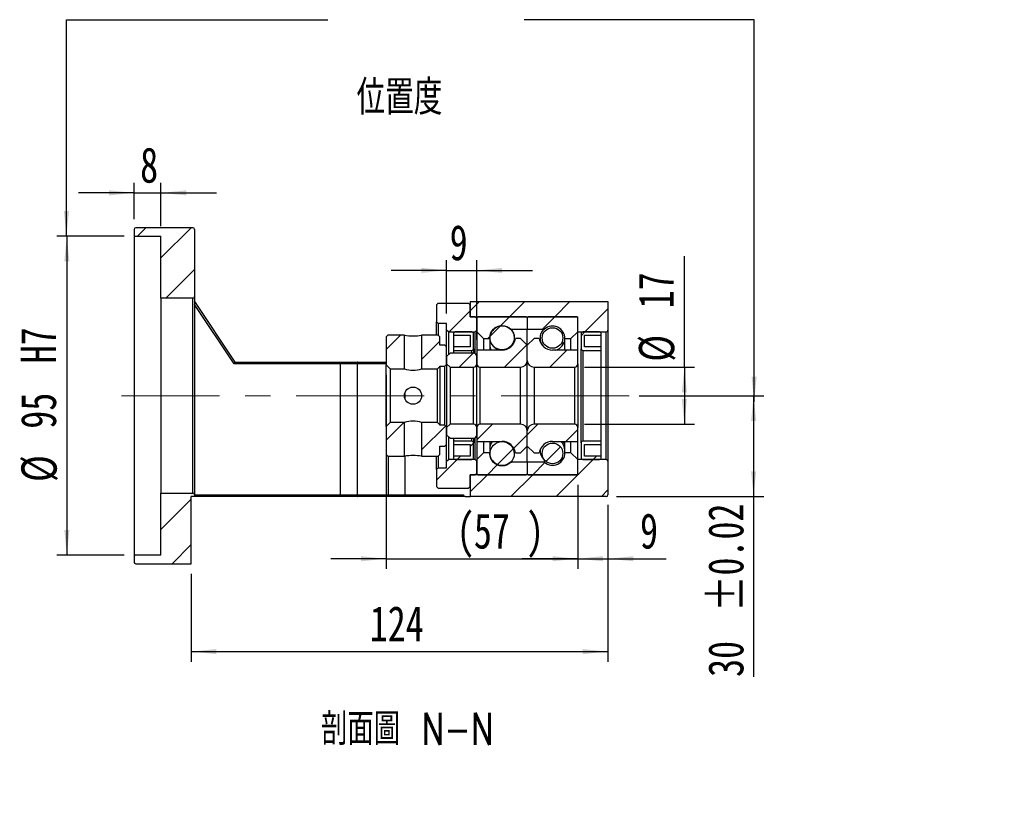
# Model space of a CAD drawing. Header units: millimetres. Extents: x 41 to 296, y 11 to 197.
# Tile 4 of 6: x 198 to 296, y 11 to 88. Entities that reach past the tile are written whole.
import ezdxf

# ---------------------------------------------------------------- set-up
doc = ezdxf.new("R2010")
doc.units = ezdxf.units.MM
doc.linetypes.add('CENTERX2', pattern=[20.32, 12.7, -2.54, 2.54, -2.54])
doc.layers.add('FORMAT', color=7, linetype='Continuous')
doc.styles.add('SLDTEXTSTYLE0', font='TXT', dxfattribs={"width": 0.75, "bigfont": 'bigfont'})
doc.styles.add('SLDTEXTSTYLE1', font='TXT', dxfattribs={"width": 0.75})
doc.dimstyles.new('SLDDIMSTYLE3', dxfattribs={"dimtxt": 3.5, "dimasz": 2.5, "dimexe": 0, "dimexo": 0.0625, "dimgap": 0.875, "dimtad": 1, "dimlfac": 3, "dimrnd": 1e-09, "dimzin": 12, "dimdsep": 46, "dimtxsty": 'SLDTEXTSTYLE1', "dimsah": 1, "dimcen": 0.09, "dimadec": 0, "dimazin": 3, "dimtfac": 1, "dimtofl": 0, "dimtmove": 0, "dimatfit": 3, "dimfxl": 0, "dimfrac": 2, "dimtolj": 1, "dimtzin": 12, "dimarcsym": 0})
doc.dimstyles.new('SLDDIMSTYLE5', dxfattribs={"dimtxt": 3.5, "dimasz": 2.5, "dimexe": 0, "dimexo": 0.0625, "dimgap": 0.875, "dimtad": 1, "dimlfac": 3, "dimrnd": 1e-09, "dimzin": 12, "dimdsep": 46, "dimtxsty": 'SLDTEXTSTYLE1', "dimsah": 1, "dimcen": 0.09, "dimadec": 0, "dimazin": 3, "dimtfac": 1, "dimtmove": 0, "dimatfit": 0, "dimfxl": 0, "dimfrac": 2, "dimtolj": 1, "dimtzin": 12, "dimarcsym": 0})
doc.dimstyles.new('SLDDIMSTYLE6', dxfattribs={"dimtxt": 3.5, "dimasz": 2.5, "dimexe": 0, "dimexo": 0.0625, "dimgap": 0.875, "dimtad": 1, "dimlfac": 3, "dimrnd": 1e-09, "dimzin": 12, "dimdsep": 46, "dimtxsty": 'SLDTEXTSTYLE1', "dimsah": 1, "dimcen": 0.09, "dimadec": 0, "dimazin": 3, "dimtfac": 1, "dimtofl": 0, "dimtmove": 0, "dimatfit": 3, "dimfxl": 0, "dimfrac": 2, "dimtolj": 1, "dimarcsym": 0})
doc.dimstyles.new('SLDDIMSTYLE7', dxfattribs={"dimtxt": 3.5, "dimasz": 2.5, "dimexe": 0, "dimexo": 0.0625, "dimgap": 0.875, "dimtad": 1, "dimlfac": 3, "dimrnd": 1e-09, "dimzin": 12, "dimdsep": 46, "dimtxsty": 'SLDTEXTSTYLE1', "dimsah": 1, "dimcen": 0.09, "dimadec": 0, "dimazin": 3, "dimtol": 1, "dimtp": 0.02, "dimtm": 0.02, "dimtfac": 1, "dimtofl": 0, "dimtmove": 0, "dimatfit": 3, "dimfxl": 0, "dimfrac": 2, "dimtolj": 1, "dimarcsym": 0})

# ---------------------------------------------------------------- blocks, each defined once
blk = doc.blocks.new('_D_10')
at = {"layer": 'FORMAT', "color": 7}
for p, q in [((209.672, 67.991), (209.672, 71.615)), ((212.338, 67.325), (212.338, 71.615)), ((209.672, 70.615), (204.172, 70.615)), ((209.672, 70.615), (212.338, 70.615)), ((212.338, 70.615), (217.838, 70.615))]:
    blk.add_line(p, q, dxfattribs=at)
for points in [[(209.672, 70.615), (207.172, 70.865), (207.172, 70.365)], [(212.338, 70.615), (214.838, 70.365), (214.838, 70.865)]]:
    blk.add_solid(points, dxfattribs=at)
at = {"layer": 'FORMAT', "color": 7, "insert": (210.27, 75.127), "char_height": 3.5, "attachment_point": 1, "style": 'SLDTEXTSTYLE1'}
blk.add_mtext('8', dxfattribs=at)
blk = doc.blocks.new('_D_11')
at = {"layer": 'FORMAT', "color": 7}
for p, q in [((208.672, 66.325), (201.997, 66.325)), ((202.997, 66.325), (202.997, 34.658)), ((208.672, 34.658), (201.997, 34.658))]:
    blk.add_line(p, q, dxfattribs=at)
for points in [[(202.997, 66.325), (202.747, 63.825), (203.247, 63.825)], [(202.997, 34.658), (203.247, 37.158), (202.747, 37.158)]]:
    blk.add_solid(points, dxfattribs=at)
at = {"layer": 'FORMAT', "color": 7, "char_height": 3.5, "attachment_point": 1, "rotation": 90, "style": 'SLDTEXTSTYLE1'}
for s, insert in [('H7', (198.432, 53.7)), ('95', (198.432, 47.216)), ('%%c', (198.485, 41.937))]:
    blk.add_mtext(s, dxfattribs=dict(at, insert=insert))
blk = doc.blocks.new('_D_12')
at = {"layer": 'FORMAT', "color": 7}
for p, q in [((256.672, 39.658), (256.672, 24.109)), ((215.338, 32.825), (215.338, 24.109)), ((215.338, 25.109), (256.672, 25.109))]:
    blk.add_line(p, q, dxfattribs=at)
for points in [[(215.338, 25.109), (217.838, 24.859), (217.838, 25.359)], [(256.672, 25.109), (254.172, 25.359), (254.172, 24.859)]]:
    blk.add_solid(points, dxfattribs=at)
at = {"layer": 'FORMAT', "color": 7, "insert": (233.04, 29.621), "char_height": 3.5, "attachment_point": 1, "style": 'SLDTEXTSTYLE1'}
blk.add_mtext('124', dxfattribs=at)
blk = doc.blocks.new('_D_13')
at = {"layer": 'FORMAT', "color": 7}
for p, q in [((234.672, 52.558), (234.672, 33.32)), ((253.672, 41.658), (253.672, 33.32)), ((234.672, 34.32), (229.172, 34.32)), ((234.672, 34.32), (253.672, 34.32)), ((253.672, 34.32), (259.172, 34.32))]:
    blk.add_line(p, q, dxfattribs=at)
for points in [[(234.672, 34.32), (232.172, 34.57), (232.172, 34.07)], [(253.672, 34.32), (256.172, 34.07), (256.172, 34.57)]]:
    blk.add_solid(points, dxfattribs=at)
at = {"layer": 'FORMAT', "color": 7, "char_height": 3.5, "attachment_point": 1, "style": 'SLDTEXTSTYLE1'}
for s, insert in [('(', (241.654, 38.832)), (')', (248.547, 38.832)), ('57', (243.374, 38.832))]:
    blk.add_mtext(s, dxfattribs=dict(at, insert=insert))
blk = doc.blocks.new('_D_14')
at = {"layer": 'FORMAT', "color": 7}
for p, q in [((253.672, 41.658), (253.672, 33.32)), ((256.672, 39.658), (256.672, 33.32)), ((253.672, 34.32), (248.172, 34.32)), ((253.672, 34.32), (256.672, 34.32)), ((256.672, 34.32), (262.439, 34.32))]:
    blk.add_line(p, q, dxfattribs=at)
for points in [[(253.672, 34.32), (251.172, 34.57), (251.172, 34.07)], [(256.672, 34.32), (259.172, 34.07), (259.172, 34.57)]]:
    blk.add_solid(points, dxfattribs=at)
at = {"layer": 'FORMAT', "color": 7, "insert": (259.853, 38.832), "char_height": 3.5, "attachment_point": 1, "style": 'SLDTEXTSTYLE1'}
blk.add_mtext('9', dxfattribs=at)
blk = doc.blocks.new('_D_15')
at = {"layer": 'FORMAT', "color": 7}
for p, q in [((264.251, 53.325), (264.251, 64.323)), ((254.338, 53.325), (265.251, 53.325)), ((264.251, 53.325), (264.251, 47.658)), ((254.338, 47.658), (265.251, 47.658))]:
    blk.add_line(p, q, dxfattribs=at)
for points in [[(264.251, 53.325), (264.001, 50.825), (264.501, 50.825)], [(264.251, 47.658), (264.501, 50.158), (264.001, 50.158)]]:
    blk.add_solid(points, dxfattribs=at)
at = {"layer": 'FORMAT', "color": 7, "char_height": 3.5, "attachment_point": 1, "rotation": 90, "style": 'SLDTEXTSTYLE1'}
for s, insert in [('17', (259.686, 59.151)), ('%%c', (259.74, 53.872))]:
    blk.add_mtext(s, dxfattribs=dict(at, insert=insert))
blk = doc.blocks.new('_D_16')
at = {"layer": 'FORMAT', "color": 7}
for p, q in [((259.774, 50.491), (272.116, 50.491)), ((271.116, 50.491), (271.116, 40.491)), ((257.505, 40.491), (272.116, 40.491)), ((271.116, 40.491), (271.116, 22.598))]:
    blk.add_line(p, q, dxfattribs=at)
for points in [[(271.116, 50.491), (270.866, 47.991), (271.366, 47.991)], [(271.116, 40.491), (271.366, 42.991), (270.866, 42.991)]]:
    blk.add_solid(points, dxfattribs=at)
at = {"layer": 'FORMAT', "color": 7, "char_height": 3.5, "attachment_point": 1, "rotation": 90, "style": 'SLDTEXTSTYLE1'}
for s, insert in [('±0.02', (266.604, 29.082)), ('30', (266.604, 22.598))]:
    blk.add_mtext(s, dxfattribs=dict(at, insert=insert))
blk = doc.blocks.new('_D_17')
at = {"layer": 'FORMAT', "color": 7}
for p, q in [((240.672, 58.658), (240.672, 63.922)), ((243.672, 56.025), (243.672, 63.922)), ((240.672, 62.922), (235.172, 62.922)), ((240.672, 62.922), (243.672, 62.922)), ((243.672, 62.922), (249.172, 62.922))]:
    blk.add_line(p, q, dxfattribs=at)
for points in [[(240.672, 62.922), (238.172, 63.172), (238.172, 62.672)], [(243.672, 62.922), (246.172, 62.672), (246.172, 63.172)]]:
    blk.add_solid(points, dxfattribs=at)
at = {"layer": 'FORMAT', "color": 7, "insert": (240.969, 67.433), "char_height": 3.5, "attachment_point": 1, "style": 'SLDTEXTSTYLE1'}
blk.add_mtext('9', dxfattribs=at)

msp = doc.modelspace()

# ---------------------------------------------------------------- hatches: boundary and pattern name
at = {"layer": 'FORMAT', "linetype": 'Continuous', "lineweight": 18}
h = msp.add_hatch(dxfattribs=at)
h.set_pattern_fill('ANSI31', color=256, style=0)
edge = h.paths.add_edge_path(flags=0)
edge.add_arc((215.5049, 66.9913), 0.1667, 0, 90)
edge.add_line((215.5049, 67.158), (209.8382, 67.158))
edge.add_arc((209.8382, 66.9913), 0.1667, 90, 180)
edge.add_line((209.6716, 66.9913), (209.6716, 66.3246))
edge.add_line((209.6716, 66.3246), (212.3382, 66.3246))
edge.add_line((212.3382, 66.3246), (212.3382, 60.158))
edge.add_line((212.3382, 60.158), (215.5049, 60.158))
edge.add_arc((215.5049, 60.3246), 0.1667, 270, 360)
edge.add_line((215.6716, 60.3246), (215.6716, 66.9913))
h = msp.add_hatch(dxfattribs=at)
h.set_pattern_fill('ANSI31', color=256, style=0)
h.paths.add_polyline_path([(240.6716, 56.9913), (240.8382, 56.8246), (243.5049, 56.8246), (243.6716, 56.9913), (243.6716, 58.158), (243.5049, 58.3246), (243.0049, 58.3246), (243.0049, 59.4913), (242.8382, 59.658), (239.8382, 59.658), (239.6716, 59.4913), (239.6716, 57.8246), (239.8382, 57.658), (240.6716, 57.658)], flags=0)
h = msp.add_hatch(dxfattribs=at)
h.set_pattern_fill('ANSI31', color=256, style=0)
edge = h.paths.add_edge_path(flags=0)
edge.add_line((256.6716, 56.9913), (256.6716, 59.8246))
edge.add_line((256.6716, 59.8246), (243.0049, 59.8246))
edge.add_line((243.0049, 59.8246), (243.0049, 58.3246))
edge.add_line((243.0049, 58.3246), (253.6716, 58.3246))
edge.add_line((253.6716, 58.3246), (253.6716, 56.8246))
edge.add_line((253.6716, 56.8246), (256.5049, 56.8246))
edge.add_arc((256.5049, 56.9913), 0.1667, 270, 360)
h = msp.add_hatch(dxfattribs=at)
h.set_pattern_fill('ANSI31', color=256, style=0)
edge = h.paths.add_edge_path(flags=0)
edge.add_line((248.5716, 58.3246), (243.7716, 58.3246))
edge.add_arc((243.7716, 58.2246), 0.1, 90, 180)
edge.add_line((243.6716, 58.2246), (243.6716, 56.8246))
edge.add_line((243.6716, 56.8246), (244.3382, 56.158))
edge.add_line((244.3382, 56.158), (244.9382, 56.158))
edge.add_arc((246.1716, 56.158), 1.2333, 49.179109, 180, ccw=False)
edge.add_line((246.9778, 57.0913), (248.6716, 57.0913))
edge.add_line((248.6716, 57.0913), (248.6716, 58.2246))
edge.add_arc((248.5716, 58.2246), 0.1, 0, 90)
h = msp.add_hatch(dxfattribs=at)
h.set_pattern_fill('ANSI31', color=256, style=0)
edge = h.paths.add_edge_path(flags=0)
edge.add_line((253.6716, 56.8246), (253.6716, 58.2246))
edge.add_arc((253.5716, 58.2246), 0.1, 0, 90)
edge.add_line((253.5716, 58.3246), (248.7716, 58.3246))
edge.add_arc((248.7716, 58.2246), 0.1, 90, 180)
edge.add_line((248.6716, 58.2246), (248.6716, 57.0913))
edge.add_line((248.6716, 57.0913), (250.3654, 57.0913))
edge.add_arc((251.1716, 56.158), 1.2333, 0, 130.820891, ccw=False)
edge.add_line((252.4049, 56.158), (253.0049, 56.158))
edge.add_line((253.0049, 56.158), (253.6716, 56.8246))
h = msp.add_hatch(dxfattribs=at)
h.set_pattern_fill('ANSI31', color=256, style=0)
edge = h.paths.add_edge_path(flags=0)
edge.add_line((241.3382, 56.4913), (243.0049, 56.4913))
edge.add_line((243.0049, 56.4913), (243.0049, 55.3246))
edge.add_line((243.0049, 55.3246), (241.3382, 55.3246))
edge.add_line((241.3382, 55.3246), (241.3382, 54.9913))
edge.add_line((241.3382, 54.9913), (243.1716, 54.9913))
edge.add_arc((243.1716, 55.158), 0.1667, 270, 360)
edge.add_line((243.3382, 55.158), (243.3382, 56.658))
edge.add_arc((243.1716, 56.658), 0.1667, 0, 90)
edge.add_line((243.1716, 56.8246), (241.5049, 56.8246))
edge.add_arc((241.5049, 56.658), 0.1667, 90, 180)
edge.add_line((241.3382, 56.658), (241.3382, 56.4913))
h = msp.add_hatch(dxfattribs=at)
h.set_pattern_fill('ANSI31', color=256, style=0)
edge = h.paths.add_edge_path(flags=0)
edge.add_arc((246.1716, 56.2525), 1.2076, 0, 360)
h = msp.add_hatch(dxfattribs=at)
h.set_pattern_fill('ANSI31', color=256, style=0)
edge = h.paths.add_edge_path(flags=0)
edge.add_arc((251.1716, 56.217), 1.0247, 0, 360)
h = msp.add_hatch(dxfattribs=at)
h.set_pattern_fill('ANSI31', color=256, style=0)
edge = h.paths.add_edge_path(flags=0)
edge.add_line((256.0049, 55.3246), (254.3382, 55.3246))
edge.add_line((254.3382, 55.3246), (254.3382, 56.4913))
edge.add_line((254.3382, 56.4913), (256.0049, 56.4913))
edge.add_line((256.0049, 56.4913), (256.0049, 56.658))
edge.add_arc((255.8382, 56.658), 0.1667, 0, 90)
edge.add_line((255.8382, 56.8246), (254.1716, 56.8246))
edge.add_arc((254.1716, 56.658), 0.1667, 90, 180)
edge.add_line((254.0049, 56.658), (254.0049, 55.158))
edge.add_arc((254.1716, 55.158), 0.1667, 180, 270)
edge.add_line((254.1716, 54.9913), (256.0049, 54.9913))
edge.add_line((256.0049, 54.9913), (256.0049, 55.3246))
h = msp.add_hatch(dxfattribs=at)
h.set_pattern_fill('ANSI31', color=256, style=0)
h.paths.add_polyline_path([(234.8382, 56.4913), (234.6716, 56.3246), (234.6716, 53.558), (235.0716, 53.158), (236.4882, 53.158), (236.4882, 56.4913)], flags=0)
h = msp.add_hatch(dxfattribs=at)
h.set_pattern_fill('ANSI31', color=256, style=0)
h.paths.add_polyline_path([(240.6716, 55.3246), (240.5049, 55.4913), (240.0049, 55.4913), (240.0049, 56.3246), (239.8382, 56.4913), (238.1882, 56.4913), (238.1882, 53.158), (239.7716, 53.158), (240.0049, 53.3913), (240.0049, 53.408), (240.5049, 53.408), (240.6716, 53.5746)], flags=0)
h = msp.add_hatch(dxfattribs=at)
h.set_pattern_fill('ANSI31', color=256, style=0)
edge = h.paths.add_edge_path(flags=0)
edge.add_line((248.6716, 53.9913), (248.6716, 55.4913))
edge.add_line((248.6716, 55.4913), (248.0049, 56.158))
edge.add_line((248.0049, 56.158), (247.4898, 56.158))
edge.add_arc((246.1716, 56.358), 1.3333, 270, 351.373073, ccw=False)
edge.add_line((246.1716, 55.0246), (243.6716, 55.0246))
edge.add_line((243.6716, 55.0246), (243.6716, 53.658))
edge.add_arc((244.0049, 53.658), 0.3333, 180, 270)
edge.add_line((244.0049, 53.3246), (248.0049, 53.3246))
edge.add_arc((248.0049, 53.9913), 0.6667, 270, 360)
h = msp.add_hatch(dxfattribs=at)
h.set_pattern_fill('ANSI31', color=256, style=0)
edge = h.paths.add_edge_path(flags=0)
edge.add_line((249.8533, 56.158), (249.3382, 56.158))
edge.add_line((249.3382, 56.158), (248.6716, 55.4913))
edge.add_line((248.6716, 55.4913), (248.6716, 53.9913))
edge.add_arc((249.3382, 53.9913), 0.6667, 180, 270)
edge.add_line((249.3382, 53.3246), (253.3382, 53.3246))
edge.add_arc((253.3382, 53.658), 0.3333, 270, 360)
edge.add_line((253.6716, 53.658), (253.6716, 55.0246))
edge.add_line((253.6716, 55.0246), (251.1716, 55.0246))
edge.add_arc((251.1716, 56.358), 1.3333, 188.626927, 270, ccw=False)
h = msp.add_hatch(dxfattribs=at)
h.set_pattern_fill('ANSI31', color=256, style=0)
edge = h.paths.add_edge_path(flags=0)
edge.add_line((240.6716, 53.658), (241.0049, 53.3246))
edge.add_line((241.0049, 53.3246), (243.3382, 53.3246))
edge.add_arc((243.3382, 53.658), 0.3333, 270, 360)
edge.add_line((243.6716, 53.658), (243.6716, 54.3746))
edge.add_arc((243.3382, 54.3746), 0.3333, 0, 90)
edge.add_line((243.3382, 54.708), (241.0049, 54.708))
edge.add_line((241.0049, 54.708), (240.6716, 54.3746))
edge.add_line((240.6716, 54.3746), (240.6716, 53.658))
h = msp.add_hatch(dxfattribs=at)
h.set_pattern_fill('ANSI31', color=256, style=0)
h.paths.add_polyline_path([(234.6716, 44.658), (234.8382, 44.4913), (236.4882, 44.4913), (236.4882, 47.8246), (235.0716, 47.8246), (234.6716, 47.4246)], flags=0)
h = msp.add_hatch(dxfattribs=at)
h.set_pattern_fill('ANSI31', color=256, style=0)
h.paths.add_polyline_path([(239.8382, 44.4913), (240.0049, 44.658), (240.0049, 45.4913), (240.5049, 45.4913), (240.6716, 45.658), (240.6716, 47.408), (240.5049, 47.5746), (240.0049, 47.5746), (240.0049, 47.5913), (239.7716, 47.8246), (238.1882, 47.8246), (238.1882, 44.4913)], flags=0)
h = msp.add_hatch(dxfattribs=at)
h.set_pattern_fill('ANSI31', color=256, style=0)
edge = h.paths.add_edge_path(flags=0)
edge.add_line((241.0049, 47.658), (240.6716, 47.3246))
edge.add_line((240.6716, 47.3246), (240.6716, 46.608))
edge.add_line((240.6716, 46.608), (241.0049, 46.2746))
edge.add_line((241.0049, 46.2746), (243.3382, 46.2746))
edge.add_arc((243.3382, 46.608), 0.3333, 270, 360)
edge.add_line((243.6716, 46.608), (243.6716, 47.3246))
edge.add_arc((243.3382, 47.3246), 0.3333, 0, 90)
edge.add_line((243.3382, 47.658), (241.0049, 47.658))
h = msp.add_hatch(dxfattribs=at)
h.set_pattern_fill('ANSI31', color=256, style=0)
edge = h.paths.add_edge_path(flags=0)
edge.add_line((247.4898, 44.8246), (248.0049, 44.8246))
edge.add_line((248.0049, 44.8246), (248.6716, 45.4913))
edge.add_line((248.6716, 45.4913), (248.6716, 46.9913))
edge.add_arc((248.0049, 46.9913), 0.6667, 0, 90)
edge.add_line((248.0049, 47.658), (244.0049, 47.658))
edge.add_arc((244.0049, 47.3246), 0.3333, 90, 180)
edge.add_line((243.6716, 47.3246), (243.6716, 45.958))
edge.add_line((243.6716, 45.958), (246.1716, 45.958))
edge.add_arc((246.1716, 44.6246), 1.3333, 8.626927, 90, ccw=False)
h = msp.add_hatch(dxfattribs=at)
h.set_pattern_fill('ANSI31', color=256, style=0)
edge = h.paths.add_edge_path(flags=0)
edge.add_line((248.6716, 46.9913), (248.6716, 45.4913))
edge.add_line((248.6716, 45.4913), (249.3382, 44.8246))
edge.add_line((249.3382, 44.8246), (249.8533, 44.8246))
edge.add_arc((251.1716, 44.6246), 1.3333, 90, 171.373073, ccw=False)
edge.add_line((251.1716, 45.958), (253.6716, 45.958))
edge.add_line((253.6716, 45.958), (253.6716, 47.3246))
edge.add_arc((253.3382, 47.3246), 0.3333, 0, 90)
edge.add_line((253.3382, 47.658), (249.3382, 47.658))
edge.add_arc((249.3382, 46.9913), 0.6667, 90, 180)
h = msp.add_hatch(dxfattribs=at)
h.set_pattern_fill('ANSI31', color=256, style=0)
edge = h.paths.add_edge_path(flags=0)
edge.add_line((241.3382, 45.658), (243.0049, 45.658))
edge.add_line((243.0049, 45.658), (243.0049, 44.4913))
edge.add_line((243.0049, 44.4913), (241.3382, 44.4913))
edge.add_line((241.3382, 44.4913), (241.3382, 44.3246))
edge.add_arc((241.5049, 44.3246), 0.1667, 180, 270)
edge.add_line((241.5049, 44.158), (243.1716, 44.158))
edge.add_arc((243.1716, 44.3246), 0.1667, 270, 360)
edge.add_line((243.3382, 44.3246), (243.3382, 45.8246))
edge.add_arc((243.1716, 45.8246), 0.1667, 0, 90)
edge.add_line((243.1716, 45.9913), (241.3382, 45.9913))
edge.add_line((241.3382, 45.9913), (241.3382, 45.658))
h = msp.add_hatch(dxfattribs=at)
h.set_pattern_fill('ANSI31', color=256, style=0)
edge = h.paths.add_edge_path(flags=0)
edge.add_arc((246.1716, 44.7301), 1.2076, 0, 360)
h = msp.add_hatch(dxfattribs=at)
h.set_pattern_fill('ANSI31', color=256, style=0)
edge = h.paths.add_edge_path(flags=0)
edge.add_line((256.0049, 44.4913), (254.3382, 44.4913))
edge.add_line((254.3382, 44.4913), (254.3382, 45.658))
edge.add_line((254.3382, 45.658), (256.0049, 45.658))
edge.add_line((256.0049, 45.658), (256.0049, 45.9913))
edge.add_line((256.0049, 45.9913), (254.1716, 45.9913))
edge.add_arc((254.1716, 45.8246), 0.1667, 90, 180)
edge.add_line((254.0049, 45.8246), (254.0049, 44.3246))
edge.add_arc((254.1716, 44.3246), 0.1667, 180, 270)
edge.add_line((254.1716, 44.158), (255.8382, 44.158))
edge.add_arc((255.8382, 44.3246), 0.1667, 270, 360)
edge.add_line((256.0049, 44.3246), (256.0049, 44.4913))
h = msp.add_hatch(dxfattribs=at)
h.set_pattern_fill('ANSI31', color=256, style=0)
edge = h.paths.add_edge_path(flags=0)
edge.add_arc((251.1716, 44.7656), 1.0247, 0, 360)
h = msp.add_hatch(dxfattribs=at)
h.set_pattern_fill('ANSI31', color=256, style=0)
h.paths.add_polyline_path([(240.8382, 44.158), (240.6716, 43.9913), (240.6716, 43.3246), (239.8382, 43.3246), (239.6716, 43.158), (239.6716, 41.4913), (239.8382, 41.3246), (242.8382, 41.3246), (243.0049, 41.4913), (243.0049, 42.658), (243.5049, 42.658), (243.6716, 42.8246), (243.6716, 43.9913), (243.5049, 44.158)], flags=0)
h = msp.add_hatch(dxfattribs=at)
h.set_pattern_fill('ANSI31', color=256, style=0)
edge = h.paths.add_edge_path(flags=0)
edge.add_line((256.6716, 40.658), (256.6716, 43.9913))
edge.add_arc((256.5049, 43.9913), 0.1667, 0, 90)
edge.add_line((256.5049, 44.158), (253.6716, 44.158))
edge.add_line((253.6716, 44.158), (253.6716, 42.658))
edge.add_line((253.6716, 42.658), (243.0049, 42.658))
edge.add_line((243.0049, 42.658), (243.0049, 40.4913))
edge.add_line((243.0049, 40.4913), (256.5049, 40.4913))
edge.add_arc((256.5049, 40.658), 0.1667, 270, 360)
h = msp.add_hatch(dxfattribs=at)
h.set_pattern_fill('ANSI31', color=256, style=0)
edge = h.paths.add_edge_path(flags=0)
edge.add_line((243.6716, 44.158), (243.6716, 42.758))
edge.add_arc((243.7716, 42.758), 0.1, 180, 270)
edge.add_line((243.7716, 42.658), (248.5716, 42.658))
edge.add_arc((248.5716, 42.758), 0.1, 270, 360)
edge.add_line((248.6716, 42.758), (248.6716, 43.8913))
edge.add_line((248.6716, 43.8913), (246.9778, 43.8913))
edge.add_arc((246.1716, 44.8246), 1.2333, 180, 310.820891, ccw=False)
edge.add_line((244.9382, 44.8246), (244.3382, 44.8246))
edge.add_line((244.3382, 44.8246), (243.6716, 44.158))
h = msp.add_hatch(dxfattribs=at)
h.set_pattern_fill('ANSI31', color=256, style=0)
edge = h.paths.add_edge_path(flags=0)
edge.add_line((248.7716, 42.658), (253.5716, 42.658))
edge.add_arc((253.5716, 42.758), 0.1, 270, 360)
edge.add_line((253.6716, 42.758), (253.6716, 44.158))
edge.add_line((253.6716, 44.158), (253.0049, 44.8246))
edge.add_line((253.0049, 44.8246), (252.4049, 44.8246))
edge.add_arc((251.1716, 44.8246), 1.2333, 229.179109, 360, ccw=False)
edge.add_line((250.3654, 43.8913), (248.6716, 43.8913))
edge.add_line((248.6716, 43.8913), (248.6716, 42.758))
edge.add_arc((248.7716, 42.758), 0.1, 180, 270)
h = msp.add_hatch(dxfattribs=at)
h.set_pattern_fill('ANSI31', color=256, style=0)
edge = h.paths.add_edge_path(flags=0)
edge.add_line((212.3382, 40.8246), (212.3382, 34.658))
edge.add_line((212.3382, 34.658), (209.6716, 34.658))
edge.add_line((209.6716, 34.658), (209.6716, 33.9913))
edge.add_arc((209.8382, 33.9913), 0.1667, 180, 270)
edge.add_line((209.8382, 33.8246), (215.3382, 33.8246))
edge.add_line((215.3382, 33.8246), (215.3382, 40.4913))
edge.add_line((215.3382, 40.4913), (215.6716, 40.4913))
edge.add_line((215.6716, 40.4913), (215.6716, 40.658))
edge.add_arc((215.5049, 40.658), 0.1667, 0, 90)
edge.add_line((215.5049, 40.8246), (212.3382, 40.8246))

# ---------------------------------------------------------------- linework, layer by layer
at = {"color": 7, "linetype": 'Continuous', "lineweight": 25}
for p, q in [((209.6716, 66.9913), (209.6716, 66.3246)), ((215.5049, 67.158), (209.8382, 67.158)), ((215.6716, 66.9913), (215.6716, 60.3246)), ((209.6716, 66.3246), (212.3382, 66.3246)), ((209.6716, 66.3246), (209.6716, 34.658)), ((212.3382, 60.158), (212.3382, 66.3246)), ((212.3382, 60.158), (212.3382, 40.8246)), ((215.5049, 60.158), (212.3382, 60.158)), ((215.5049, 40.8246), (215.5049, 60.158)), ((215.6716, 60.3246), (215.6716, 40.658)), ((215.6716, 59.8246), (219.6716, 53.8246)), ((239.6716, 59.4913), (239.8382, 59.658)), ((239.8382, 59.658), (242.8382, 59.658)), ((242.8382, 59.658), (243.0049, 59.4913)), ((243.0049, 59.8246), (243.0049, 58.3246)), ((243.0049, 59.8246), (256.6716, 59.8246)), ((256.6716, 59.8246), (256.6716, 56.9913)), ((219.5824, 53.658), (215.6716, 59.5242)), ((239.6716, 59.4913), (239.6716, 57.8246)), ((243.0049, 58.3246), (243.0049, 59.4913)), ((239.8382, 57.658), (239.6716, 57.8246)), ((239.6716, 56.4913), (239.6716, 57.8246)), ((240.6716, 57.658), (239.8382, 57.658)), ((239.8382, 57.658), (239.8382, 56.4913)), ((240.6716, 56.9913), (240.6716, 57.658)), ((243.0049, 58.3246), (253.6716, 58.3246)), ((243.5049, 58.3246), (243.0049, 58.3246)), ((243.5049, 58.3246), (243.6716, 58.158)), ((243.6716, 58.2246), (243.6716, 56.8246)), ((243.6716, 56.9913), (243.6716, 58.158)), ((248.5716, 58.3246), (243.7716, 58.3246)), ((248.6716, 58.2246), (248.6716, 57.0913)), ((253.5716, 58.3246), (248.7716, 58.3246)), ((253.6716, 56.8246), (253.6716, 58.3246)), ((253.6716, 56.8246), (253.6716, 58.2246)), ((240.8382, 56.8246), (240.6716, 56.9913)), ((240.6716, 55.3246), (240.6716, 56.9913)), ((240.8382, 56.8246), (243.5049, 56.8246)), ((240.8382, 56.8246), (240.8382, 54.5413)), ((241.3382, 56.658), (241.3382, 56.4913)), ((243.1716, 56.8246), (241.5049, 56.8246)), ((243.3382, 55.158), (243.3382, 56.658)), ((243.6716, 56.9913), (243.5049, 56.8246)), ((243.5049, 54.6633), (243.5049, 56.8246)), ((243.6716, 56.8246), (244.3382, 56.158)), ((243.6716, 56.8246), (243.6716, 55.0246)), ((246.9778, 57.0913), (248.6716, 57.0913)), ((248.6716, 57.0913), (250.3654, 57.0913)), ((248.6716, 55.4913), (248.6716, 57.0913)), ((250.3654, 57.0827), (250.3654, 57.0913)), ((253.0049, 56.158), (253.6716, 56.8246)), ((253.6716, 55.0246), (253.6716, 56.8246)), ((253.6716, 56.8246), (256.5049, 56.8246)), ((254.0049, 56.658), (254.0049, 55.158)), ((255.8382, 56.8246), (254.1716, 56.8246)), ((256.0049, 56.4913), (256.0049, 56.658)), ((256.5049, 44.158), (256.5049, 56.8246)), ((256.6716, 56.9913), (256.6716, 43.9913)), ((234.6716, 56.3246), (234.8382, 56.4913)), ((234.6716, 56.3246), (234.6716, 53.558)), ((236.4882, 56.4913), (234.8382, 56.4913)), ((236.4882, 53.158), (236.4882, 56.4913)), ((238.1882, 56.4913), (238.1882, 53.158)), ((239.8382, 56.4913), (238.1882, 56.4913)), ((239.8382, 56.4913), (240.0049, 56.3246)), ((240.0049, 55.4913), (240.0049, 56.3246)), ((241.3382, 56.4913), (241.3382, 55.3246)), ((241.3382, 56.4913), (243.0049, 56.4913)), ((243.0049, 56.4913), (243.0049, 55.3246)), ((244.3382, 56.158), (244.9382, 56.158)), ((244.3382, 56.158), (244.3382, 55.0246)), ((244.9382, 56.158), (244.9382, 55.0246)), ((247.3835, 55.8021), (247.3572, 55.9129)), ((248.0049, 56.158), (247.4898, 56.158)), ((248.6716, 55.4913), (248.0049, 56.158)), ((249.3382, 56.158), (248.6716, 55.4913)), ((249.8533, 56.158), (249.3382, 56.158)), ((250.0165, 55.7845), (249.9967, 55.7275)), ((252.4049, 55.0246), (252.4049, 56.158)), ((252.4049, 56.158), (253.0049, 56.158)), ((253.0049, 55.0246), (253.0049, 56.158)), ((254.3382, 56.4913), (256.0049, 56.4913)), ((254.3382, 55.3246), (254.3382, 56.4913)), ((256.0049, 55.3246), (256.0049, 56.4913)), ((240.5049, 55.4913), (240.0049, 55.4913)), ((240.5049, 55.4913), (240.6716, 55.3246)), ((240.6716, 53.5746), (240.6716, 55.3246)), ((240.6716, 54.3746), (241.0049, 54.708)), ((243.3382, 54.708), (241.0049, 54.708)), ((243.0049, 55.3246), (241.3382, 55.3246)), ((241.3382, 55.3246), (241.3382, 54.9913)), ((241.3382, 54.9913), (241.3382, 54.708)), ((241.3382, 54.9913), (243.1716, 54.9913)), ((243.3382, 55.158), (243.3382, 54.708)), ((243.6716, 55.0246), (243.6716, 53.658)), ((246.1716, 55.0246), (243.6716, 55.0246)), ((248.6716, 53.9913), (248.6716, 55.4913)), ((253.6716, 55.0246), (251.1716, 55.0246)), ((253.6716, 53.658), (253.6716, 55.0246)), ((254.0049, 45.8246), (254.0049, 55.158)), ((254.1716, 54.9913), (256.0049, 54.9913)), ((254.1716, 54.9913), (254.1716, 45.9913)), ((256.0049, 55.3246), (254.3382, 55.3246)), ((256.0049, 54.9913), (256.0049, 55.3246)), ((256.0049, 45.9913), (256.0049, 54.9913)), ((219.6716, 53.8246), (219.5824, 53.658)), ((219.6716, 53.8246), (230.1541, 53.8246)), ((230.1541, 53.8246), (230.1541, 53.658)), ((230.1541, 53.8246), (231.8686, 53.8246)), ((231.8686, 53.8246), (234.6716, 53.8246)), ((240.6716, 54.3746), (240.6716, 53.658)), ((243.6716, 53.658), (243.6716, 54.3746)), ((248.6716, 46.9913), (248.6716, 53.9913)), ((230.1541, 53.658), (219.5824, 53.658)), ((231.787, 53.658), (230.1541, 53.658)), ((230.1541, 40.658), (230.1541, 53.658)), ((231.787, 53.658), (231.787, 40.658)), ((235.0716, 53.158), (234.6716, 53.558)), ((234.6716, 47.4246), (234.6716, 53.558)), ((235.0716, 53.158), (235.0716, 47.8246)), ((235.0716, 53.158), (236.4882, 53.158)), ((238.1882, 53.158), (239.7716, 53.158)), ((240.0049, 53.3913), (239.7716, 53.158)), ((239.7716, 47.8246), (239.7716, 53.158)), ((240.0049, 53.408), (240.5049, 53.408)), ((240.0049, 53.3913), (240.0049, 53.408)), ((240.0049, 53.3913), (240.0049, 47.5913)), ((240.6716, 53.5746), (240.5049, 53.408)), ((240.5049, 47.5746), (240.5049, 53.408)), ((241.0049, 53.3246), (240.6716, 53.658)), ((240.6716, 53.5746), (240.6716, 47.408)), ((241.0049, 53.3246), (241.0049, 47.658)), ((241.0049, 53.3246), (243.3382, 53.3246)), ((243.3382, 47.658), (243.3382, 53.3246)), ((243.6716, 47.3246), (243.6716, 53.658)), ((244.0049, 47.658), (244.0049, 53.3246)), ((244.0049, 53.3246), (248.0049, 53.3246)), ((248.0049, 47.658), (248.0049, 53.3246)), ((249.3382, 53.3246), (249.3382, 47.658)), ((249.3382, 53.3246), (253.3382, 53.3246)), ((253.3382, 53.3246), (253.3382, 47.658)), ((253.6716, 53.658), (253.6716, 47.3246)), ((234.6716, 47.4246), (235.0716, 47.8246)), ((234.6716, 47.4246), (234.6716, 44.658)), ((236.4882, 47.8246), (235.0716, 47.8246)), ((236.4882, 44.4913), (236.4882, 47.8246)), ((239.7716, 47.8246), (238.1882, 47.8246)), ((238.1882, 47.8246), (238.1882, 44.4913)), ((239.7716, 47.8246), (240.0049, 47.5913)), ((240.0049, 47.5746), (240.0049, 47.5913)), ((240.5049, 47.5746), (240.0049, 47.5746)), ((240.5049, 47.5746), (240.6716, 47.408)), ((240.6716, 47.3246), (241.0049, 47.658)), ((240.6716, 45.658), (240.6716, 47.408)), ((240.6716, 47.3246), (240.6716, 46.608)), ((243.3382, 47.658), (241.0049, 47.658)), ((243.6716, 47.3246), (243.6716, 45.958)), ((243.6716, 46.608), (243.6716, 47.3246)), ((248.0049, 47.658), (244.0049, 47.658)), ((248.6716, 45.4913), (248.6716, 46.9913)), ((253.3382, 47.658), (249.3382, 47.658)), ((253.6716, 45.958), (253.6716, 47.3246)), ((241.0049, 46.2746), (240.6716, 46.608)), ((240.8382, 46.4413), (240.8382, 44.158)), ((241.0049, 46.2746), (243.3382, 46.2746)), ((241.3382, 46.2746), (241.3382, 45.9913)), ((243.1716, 45.9913), (241.3382, 45.9913)), ((241.3382, 45.9913), (241.3382, 45.658)), ((243.3382, 46.2746), (243.3382, 45.8246)), ((243.5049, 44.158), (243.5049, 46.3193)), ((243.6716, 45.958), (246.1716, 45.958)), ((243.6716, 45.958), (243.6716, 44.158)), ((244.3382, 45.958), (244.3382, 44.8246)), ((244.9382, 45.958), (244.9382, 44.8246)), ((251.1716, 45.958), (253.6716, 45.958)), ((252.4049, 44.8246), (252.4049, 45.958)), ((253.0049, 44.8246), (253.0049, 45.958)), ((253.6716, 44.158), (253.6716, 45.958)), ((256.0049, 45.9913), (254.1716, 45.9913)), ((256.0049, 45.658), (256.0049, 45.9913)), ((240.0049, 45.4913), (240.5049, 45.4913)), ((240.0049, 44.658), (240.0049, 45.4913)), ((240.6716, 45.658), (240.5049, 45.4913)), ((240.6716, 43.9913), (240.6716, 45.658)), ((241.3382, 45.658), (241.3382, 44.4913)), ((241.3382, 45.658), (243.0049, 45.658)), ((243.0049, 45.658), (243.0049, 44.4913)), ((243.3382, 44.3246), (243.3382, 45.8246)), ((248.0049, 44.8246), (248.6716, 45.4913)), ((248.6716, 43.8913), (248.6716, 45.4913)), ((248.6716, 45.4913), (249.3382, 44.8246)), ((254.0049, 45.8246), (254.0049, 44.3246)), ((254.3382, 45.658), (256.0049, 45.658)), ((254.3382, 44.4913), (254.3382, 45.658)), ((256.0049, 44.4913), (256.0049, 45.658)), ((234.8382, 44.4913), (234.6716, 44.658)), ((234.8382, 44.4913), (236.4882, 44.4913)), ((238.1882, 44.4913), (239.8382, 44.4913)), ((239.6716, 43.158), (239.6716, 44.4913)), ((240.0049, 44.658), (239.8382, 44.4913)), ((239.8382, 44.4913), (239.8382, 43.3246)), ((240.6716, 43.9913), (240.8382, 44.158)), ((240.6716, 43.3246), (240.6716, 43.9913)), ((243.5049, 44.158), (240.8382, 44.158)), ((243.0049, 44.4913), (241.3382, 44.4913)), ((241.3382, 44.4913), (241.3382, 44.3246)), ((241.5049, 44.158), (243.1716, 44.158)), ((243.5049, 44.158), (243.6716, 43.9913)), ((244.3382, 44.8246), (243.6716, 44.158)), ((243.6716, 44.158), (243.6716, 42.758)), ((243.6716, 42.8246), (243.6716, 43.9913)), ((244.9382, 44.8246), (244.3382, 44.8246)), ((247.4898, 44.8246), (248.0049, 44.8246)), ((249.3382, 44.8246), (249.8533, 44.8246)), ((250.3654, 43.8913), (250.3654, 44.1154)), ((253.0049, 44.8246), (252.4049, 44.8246)), ((253.6716, 44.158), (253.0049, 44.8246)), ((253.6716, 42.758), (253.6716, 44.158)), ((253.6716, 42.658), (253.6716, 44.158)), ((256.5049, 44.158), (253.6716, 44.158)), ((254.1716, 44.158), (255.8382, 44.158)), ((256.0049, 44.4913), (254.3382, 44.4913)), ((256.0049, 44.3246), (256.0049, 44.4913)), ((256.6716, 43.9913), (256.6716, 40.658)), ((239.6716, 43.158), (239.8382, 43.3246)), ((239.6716, 43.158), (239.6716, 41.4913)), ((239.8382, 43.3246), (240.6716, 43.3246)), ((248.6716, 43.8913), (246.9778, 43.8913)), ((248.6716, 43.8913), (248.6716, 42.758)), ((250.3654, 43.8913), (248.6716, 43.8913)), ((243.0049, 42.658), (243.0049, 40.4913)), ((253.6716, 42.658), (243.0049, 42.658)), ((243.0049, 42.658), (243.5049, 42.658)), ((243.0049, 41.4913), (243.0049, 42.658)), ((243.6716, 42.8246), (243.5049, 42.658)), ((243.7716, 42.658), (248.5716, 42.658)), ((248.7716, 42.658), (253.5716, 42.658)), ((239.8382, 41.3246), (239.6716, 41.4913)), ((239.8382, 41.3246), (242.8382, 41.3246)), ((243.0049, 41.4913), (242.8382, 41.3246)), ((212.3382, 40.8246), (215.5049, 40.8246)), ((212.3382, 34.658), (212.3382, 40.8246)), ((215.3382, 33.8246), (215.3382, 40.4913)), ((215.6716, 40.4913), (215.3382, 40.4913)), ((215.6716, 40.658), (215.6716, 40.4913)), ((215.6716, 40.658), (230.1541, 40.658)), ((230.1541, 40.4913), (215.6716, 40.4913)), ((230.1541, 40.658), (231.787, 40.658)), ((230.1541, 40.658), (230.1541, 40.4913)), ((231.8686, 40.4913), (230.1541, 40.4913)), ((231.787, 40.658), (234.8895, 40.658)), ((234.8079, 40.4913), (231.8686, 40.4913)), ((236.5224, 40.4913), (234.8079, 40.4913)), ((234.8895, 40.658), (236.5224, 40.658)), ((236.5224, 40.658), (236.5224, 40.4913)), ((236.5224, 40.658), (242.3382, 40.658)), ((242.5049, 40.4913), (236.5224, 40.4913)), ((242.5049, 40.4913), (243.0049, 40.4913)), ((256.5049, 40.4913), (243.0049, 40.4913)), ((209.6716, 34.658), (209.6716, 33.9913)), ((212.3382, 34.658), (209.6716, 34.658)), ((209.8382, 33.8246), (215.3382, 33.8246))]:
    msp.add_line(p, q, dxfattribs=at)
at = {"color": 8, "linetype": 'Continuous', "lineweight": 25}
for p, q in [((243.1716, 54.708), (243.1716, 54.9913)), ((234.6716, 53.658), (231.787, 53.658)), ((236.5224, 50.7168), (236.5224, 50.2619)), ((243.1716, 45.9913), (243.1716, 46.2746)), ((234.8895, 40.658), (234.8895, 44.4913)), ((236.5224, 44.496), (236.5224, 40.658))]:
    msp.add_line(p, q, dxfattribs=at)
at = {"color": 7, "linetype": 'Continuous', "lineweight": 25, "flags": 128}
for points in [[(252.3606, 55.0246), (252.3839, 55.1255), (252.4037, 55.2978)], [(231.8686, 53.8246), (231.8527, 53.8214), (231.8374, 53.812), (231.8233, 53.7965), (231.8109, 53.7758), (231.8007, 53.7506), (231.7932, 53.7218), (231.7886, 53.6905), (231.787, 53.658)], [(247.3681, 44.8929), (247.3839, 44.9652), (247.4036, 45.1345)], [(231.787, 40.658), (231.7886, 40.6255), (231.7932, 40.5942), (231.8007, 40.5654), (231.8109, 40.5401), (231.8233, 40.5194), (231.8374, 40.504), (231.8527, 40.4945), (231.8686, 40.4913)], [(234.8895, 40.658), (234.8879, 40.6255), (234.8833, 40.5942), (234.8757, 40.5654), (234.8656, 40.5401), (234.8532, 40.5194), (234.8391, 40.504), (234.8238, 40.4945), (234.8079, 40.4913)]]:
    msp.add_lwpolyline(points, dxfattribs=at)
at = {"color": 7, "linetype": 'Continuous', "lineweight": 25}
for centre, radius in [((246.1716, 56.2525), 1.2076), ((251.1716, 56.217), 1.0247), ((237.3382, 50.4913), 0.85), ((246.1716, 44.7301), 1.2076), ((251.1716, 44.7656), 1.0247)]:
    msp.add_circle(centre, radius, dxfattribs=at)
for centre, radius, start, end in [((209.8382, 66.9913), 0.1667, 90, 180), ((215.5049, 66.9913), 0.1667, 0, 90), ((215.5049, 60.3246), 0.1667, 270, 0), ((243.7716, 58.2246), 0.1, 90, 180), ((248.5716, 58.2246), 0.1, 0, 90), ((248.7716, 58.2246), 0.1, 90, 180), ((253.5716, 58.2246), 0.1, 0, 90), ((241.5049, 56.658), 0.1667, 90, 180), ((243.1716, 56.658), 0.1667, 0, 90), ((246.1716, 56.158), 1.2333, 49.179109, 180), ((246.1716, 56.2525), 1.2333, 0, 42.550081), ((251.1716, 56.217), 1.2333, 137.164345, 222.906319), ((251.1716, 56.158), 1.2333, 0, 130.820891), ((254.1716, 56.658), 0.1667, 90, 180), ((255.8382, 56.658), 0.1667, 0, 90), ((256.5049, 56.9913), 0.1667, 270, 0), ((237.3382, 62.4516), 6.0206, 261.883713, 278.116287), ((246.1716, 56.2525), 1.2333, 182.324548, 264.61001), ((246.1716, 56.358), 1.3333, 270, 351.373073), ((246.1716, 56.2525), 1.2333, 289.269004, 0), ((251.1716, 56.358), 1.3333, 188.626927, 270), ((251.1716, 56.217), 1.2333, 284.815202, 357.668195), ((243.1716, 55.158), 0.1667, 270, 0), ((243.3382, 54.3746), 0.3333, 0, 90), ((246.1716, 55.5732), 1.2333, 182.471552, 206.408805), ((254.1716, 55.158), 0.1667, 180, 270), ((248.0049, 53.9913), 0.6667, 270, 0), ((249.3382, 53.9913), 0.6667, 180, 270), ((237.3382, 55.7364), 2.7149, 251.754893, 288.245107), ((243.3382, 53.658), 0.3333, 270, 0), ((244.0049, 53.658), 0.3333, 180, 270), ((253.3382, 53.658), 0.3333, 270, 0), ((237.3382, 45.2458), 2.7153, 71.757685, 108.242315), ((243.3382, 47.3246), 0.3333, 0, 90), ((244.0049, 47.3246), 0.3333, 90, 180), ((248.0049, 46.9913), 0.6667, 0, 90), ((249.3382, 46.9913), 0.6667, 90, 180), ((253.3382, 47.3246), 0.3333, 0, 90), ((243.1716, 45.8246), 0.1667, 0, 90), ((243.3382, 46.608), 0.3333, 270, 0), ((246.1716, 45.1918), 1.2333, 142.21358, 177.577515), ((246.1716, 44.6246), 1.3333, 8.626927, 90), ((251.1716, 44.6246), 1.3333, 90, 171.373073), ((251.1716, 45.0348), 1.2333, 2.388268, 48.460518), ((251.1716, 46.3847), 1.2333, 326.820805, 339.755943), ((254.1716, 45.8246), 0.1667, 90, 180), ((251.1716, 45.0348), 1.2333, 174.98681, 225.144571), ((237.3382, 38.5294), 6.0222, 81.885933, 98.114067), ((241.5049, 44.3246), 0.1667, 180, 270), ((243.1716, 44.3246), 0.1667, 270, 0), ((246.1716, 44.8246), 1.2333, 180, 310.820891), ((251.1716, 44.8246), 1.2333, 229.179109, 0), ((254.1716, 44.3246), 0.1667, 180, 270), ((255.8382, 44.3246), 0.1667, 270, 0), ((256.5049, 43.9913), 0.1667, 0, 90), ((243.7716, 42.758), 0.1, 180, 270), ((248.5716, 42.758), 0.1, 270, 360), ((248.7716, 42.758), 0.1, 180, 270), ((253.5716, 42.758), 0.1, 270, 0), ((215.5049, 40.658), 0.1667, 0, 90), ((242.5049, 40.658), 0.1667, 180, 270), ((256.5049, 40.658), 0.1667, 270, 0), ((209.8382, 33.9913), 0.1667, 180, 270)]:
    msp.add_arc(centre, radius, start, end, dxfattribs=at)
at = {"layer": 'FORMAT', "color": 7}
for p, q in [((202.9603, 66.3246), (202.9603, 87.7933)), ((202.9603, 87.7933), (228.8753, 87.7933)), ((271.1722, 87.7933), (248.3505, 87.7933)), ((271.1722, 49.8874), (271.1722, 87.7933))]:
    msp.add_line(p, q, dxfattribs=at)
at = {"layer": 'FORMAT', "color": 7, "linetype": 'CENTERX2', "lineweight": 18}
msp.add_line((258.7741, 50.4913), (208.4248, 50.4913), dxfattribs=at)
at = {"layer": 'FORMAT', "color": 7}
for points in [[(202.9603, 66.3246), (203.2103, 68.8246), (202.7103, 68.8246)], [(271.1722, 49.8874), (271.4222, 52.3874), (270.9222, 52.3874)]]:
    msp.add_solid(points, dxfattribs=at)

# ---------------------------------------------------------------- texts
at = {"layer": 'FORMAT', "color": 7, "insert": (231.7338, 81.8067), "char_height": 3.439583, "attachment_point": 1, "style": 'SLDTEXTSTYLE0'}
msp.add_mtext('\\M+188CA\\M+19275\\M+19378', dxfattribs=at)
at = {"layer": 'FORMAT', "insert": (236.7639, 19.0218), "char_height": 3.175, "attachment_point": 2, "style": 'SLDTEXTSTYLE0'}
msp.add_mtext('\\M+19655\\M+196CA\\M+19AA4 N-N', dxfattribs=at)

# ---------------------------------------------------------------- dimensions: what is measured, and where the dimension line sits
at = {"layer": 'FORMAT', "color": 7}
for base, p1, p2, dimstyle, picture, middle in [((212.3382, 70.615), (209.6716, 66.9913), (212.3382, 66.3246), 'SLDDIMSTYLE5', '_D_10', (211.5628, 70.615)), ((243.6716, 62.9216), (240.6716, 57.658), (243.6716, 55.0246), 'SLDDIMSTYLE5', '_D_17', (242.2625, 62.9216)), ((256.6716, 34.32), (253.6716, 42.658), (256.6716, 40.658), 'SLDDIMSTYLE5', '_D_14', (261.1463, 34.32)), ((256.6716, 25.1089), (215.3382, 33.8246), (256.6716, 40.658), 'SLDDIMSTYLE3', '_D_12', (236.9189, 25.1089))]:
    dim = msp.add_linear_dim(base=base, p1=p1, p2=p2, dimstyle=dimstyle, dxfattribs=at)
    dim.commit()
    dim.dimension.update_dxf_attribs({"geometry": picture, "text_midpoint": middle, "dimtype": 160})
for base, p1, p2, text, dimstyle, picture, middle in [((202.9969, 34.658), (209.6716, 66.3246), (209.6716, 34.658), '%%c<>H7', 'SLDDIMSTYLE6', '_D_11', (202.9969, 50.6967)), ((264.2512, 47.658), (253.3382, 53.3246), (253.3382, 47.658), '%%c<>', 'SLDDIMSTYLE3', '_D_15', (264.2512, 59.0976))]:
    dim = msp.add_linear_dim(base=base, p1=p1, p2=p2, angle=90, text=text, dimstyle=dimstyle, dxfattribs=at)
    dim.commit()
    dim.dimension.update_dxf_attribs({"geometry": picture, "text_midpoint": middle, "dimtype": 160})
dim = msp.add_linear_dim(base=(253.6716, 34.32), p1=(234.6716, 53.558), p2=(253.6716, 42.658), text='(<>)', dimstyle='SLDDIMSTYLE5', dxfattribs=at)
dim.commit()
dim.dimension.update_dxf_attribs({"geometry": '_D_13', "text_midpoint": (245.9605, 34.32), "dimtype": 160})
dim = msp.add_linear_dim(base=(271.1159, 40.4913), p1=(258.7741, 50.4913), p2=(256.5049, 40.4913), angle=90, dimstyle='SLDDIMSTYLE7', dxfattribs=at)
dim.commit()
dim.dimension.update_dxf_attribs({"geometry": '_D_16', "text_midpoint": (271.1159, 31.6369), "dimtype": 160})

doc.saveas('drawing.dxf')
